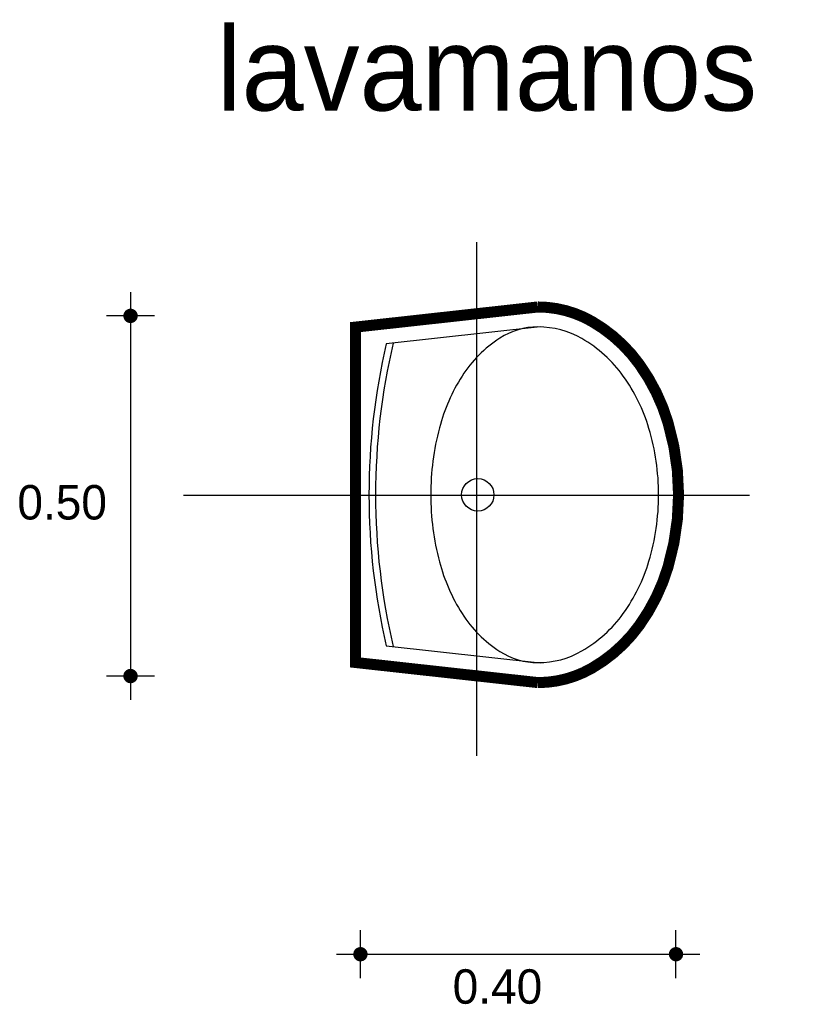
# Model space of a CAD drawing. Extents: x 10.54 to 11.59, y -3.08 to -1.74.
import ezdxf

# ---------------------------------------------------------------- set-up
doc = ezdxf.new("R2010")
doc.units = 0
doc.header["$MEASUREMENT"] = 0
for name, color, linetype in [('BORDE', 2, 'CONTINUOUS'), ('COTAS', 6, 'CONTINUOUS'), ('DIBUJO', 5, 'CONTINUOUS'), ('TEXTO', 4, 'CONTINUOUS')]:
    doc.layers.add(name, color=color, linetype=linetype)

msp = doc.modelspace()

# ---------------------------------------------------------------- linework, layer by layer
at = {"layer": 'BORDE', "const_width": 0.015}
msp.add_lwpolyline([(10.9942, -2.1595), (10.9942, -2.6148), (11.2418, -2.6421, 0.13137), (11.3151, -2.6225, 0.10659), (11.3797, -2.5641, 0.083692), (11.4185, -2.485, 0.072517), (11.4328, -2.3872, 0.072517), (11.4185, -2.2893, 0.083692), (11.3797, -2.2102, 0.10659), (11.3151, -2.1518, 0.13137), (11.2418, -2.1322)], format="xyb", close=True, dxfattribs=at)
at = {"layer": 'COTAS'}
for p, q in [((11.1584, -2.0442), (11.1584, -2.7416)), ((10.6885, -2.1119), (10.6885, -2.6657)), ((10.7209, -2.1443), (10.656, -2.1443)), ((10.7605, -2.3875), (11.5291, -2.3875)), ((10.7209, -2.6332), (10.656, -2.6332)), ((11.0008, -3.0432), (11.0008, -2.9783)), ((11.4293, -3.0432), (11.4293, -2.9783)), ((10.9683, -3.0108), (11.4618, -3.0108))]:
    msp.add_line(p, q, dxfattribs=at)
at = {"layer": 'COTAS', "const_width": 0.00974}
for points in [[(10.6836, -2.1443, 1), (10.6934, -2.1443, 1)], [(10.6836, -2.6332, 1), (10.6934, -2.6332, 1)], [(10.9959, -3.0108, 1), (11.0056, -3.0108, 1)], [(11.4245, -3.0108, 1), (11.4342, -3.0108, 1)]]:
    msp.add_lwpolyline(points, format="xyb", close=True, dxfattribs=at)
at = {"layer": 'DIBUJO'}
for points in [[(10.9942, -2.1595), (10.9942, -2.6148), (11.2418, -2.6421, 0.13137), (11.3151, -2.6225, 0.10659), (11.3797, -2.5641, 0.083692), (11.4185, -2.485, 0.072517), (11.4328, -2.3872, 0.072517), (11.4185, -2.2893, 0.083692), (11.3797, -2.2102, 0.10659), (11.3151, -2.1518, 0.13137), (11.2418, -2.1322)], [(11.2418, -2.1593, 0.144756), (11.1899, -2.1746, 0.107175), (11.1388, -2.226, 0.07763), (11.108, -2.2962, 0.064791), (11.0962, -2.3872, 0.064791), (11.108, -2.4781, 0.07763), (11.1388, -2.5483, 0.107175), (11.1899, -2.5997, 0.144756), (11.2418, -2.615, 0.13137), (11.3015, -2.5991, 0.10659), (11.3577, -2.5483, 0.083692), (11.3926, -2.4773, 0.072517), (11.4057, -2.3872, 0.072517), (11.3926, -2.297, 0.083692), (11.3577, -2.226, 0.10659), (11.3015, -2.1752, 0.13137)]]:
    msp.add_lwpolyline(points, format="xyb", close=True, dxfattribs=at)
for points in [[(11.2448, -2.1591), (11.0358, -2.1822, 0.057237), (11.0123, -2.3872, 0.057237), (11.0358, -2.5921), (11.2448, -2.6152)], [(11.0453, -2.1811, 0.058128), (11.0213, -2.3872, 0.058128), (11.0453, -2.5932)]]:
    msp.add_lwpolyline(points, format="xyb", dxfattribs=at)
msp.add_circle((11.1601, -2.3872), 0.022, dxfattribs=at)

# ---------------------------------------------------------------- texts
at = {"layer": 'COTAS'}
for s, p in [('0.50', (10.5348, -2.4207)), ('0.40', (11.126, -3.078))]:
    msp.add_text(s, height=0.04675, dxfattribs=at).set_placement(p)
at = {"layer": 'TEXTO'}
msp.add_text('lavamanos', height=0.11349, dxfattribs=at).set_placement((10.8055, -1.8655))

doc.saveas('drawing.dxf')
